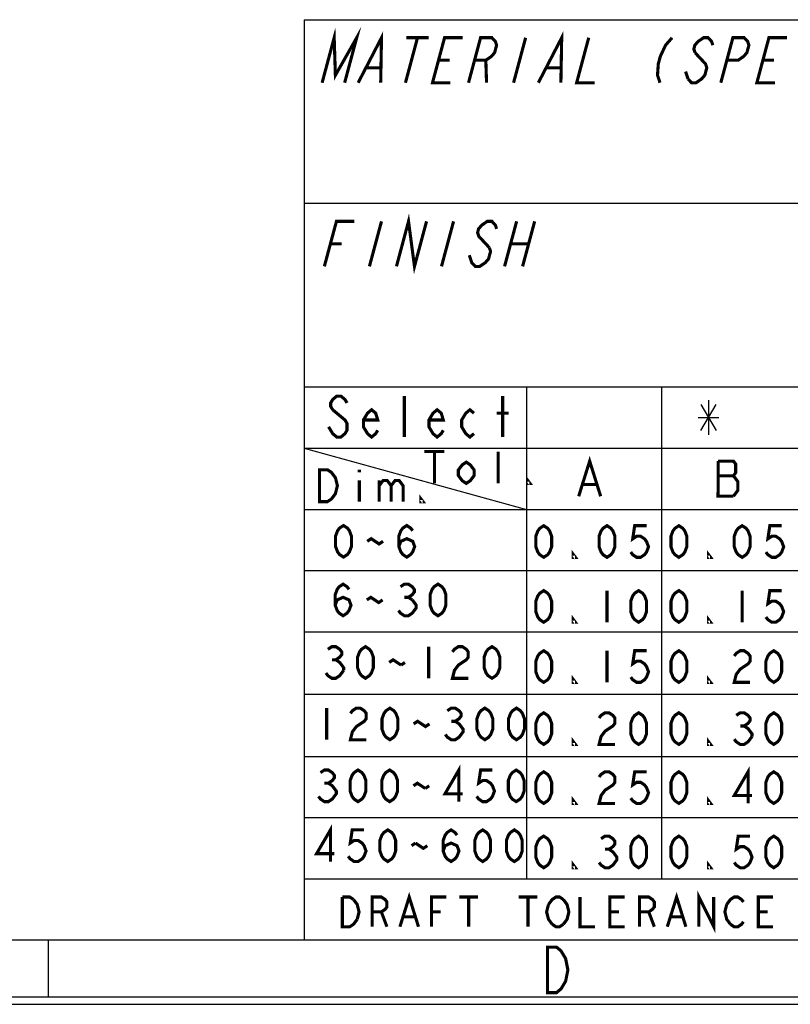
# Model space of a CAD drawing. Header units: millimetres. Extents: x 0 to 420, y 0 to 297.
# Tile 5 of 15: x 221 to 258, y 0 to 47. Entities that reach past the tile are written whole.
import ezdxf

# ---------------------------------------------------------------- set-up
doc = ezdxf.new("R2010")
doc.units = ezdxf.units.MM
doc.header["$LTSCALE"] = 23.1
doc.layers.get('0').update_dxf_attribs({"linetype": 'CONTINUOUS'})

msp = doc.modelspace()

# ---------------------------------------------------------------- linework, layer by layer
at = {"color": 7, "linetype": 'CONTINUOUS', "true_color": 0xf5f5f5}
for p, q in [((234.756, 47.473), (417.234, 47.473)), ((234.756, 47.473), (234.756, 3.102)), ((234.756, 38.619), (315.07, 38.619)), ((234.756, 29.765), (417.234, 29.765)), ((245.479, 29.765), (245.479, 6.053)), ((251.995, 29.765), (251.995, 6.053)), ((254.254, 29.123), (254.254, 27.456)), ((253.879, 28.914), (254.629, 27.664)), ((253.879, 27.664), (254.629, 28.914)), ((253.754, 28.289), (254.754, 28.289)), ((234.756, 26.814), (304.127, 26.814)), ((234.756, 26.814), (245.479, 23.863)), ((234.756, 23.863), (304.127, 23.863)), ((234.756, 20.911), (417.234, 20.911)), ((234.756, 17.96), (304.127, 17.96)), ((234.756, 14.958), (304.127, 14.958)), ((234.756, 11.955), (417.234, 11.955)), ((234.756, 9.004), (304.127, 9.004)), ((234.756, 6.053), (304.127, 6.053)), ((2.782, 3.102), (417.234, 3.102)), ((222.436, 0.358), (222.436, 3.102)), ((0, 0), (420, 0)), ((0.038, 0.358), (419.978, 0.358))]:
    msp.add_line(p, q, dxfattribs=at)
at = {"color": 7, "linetype": 'CONTINUOUS', "true_color": 0xf5f5f5, "const_width": 0.15}
for points in [[(235.625, 44.432), (236.207, 46.604), (236.265, 44.794), (237.293, 46.604), (236.711, 44.432)], [(237.363, 44.432), (238.488, 46.604), (238.449, 44.432)], [(240.225, 46.604), (239.643, 44.432)], [(239.682, 46.604), (240.768, 46.604)], [(241.815, 44.432), (240.947, 44.432), (241.529, 46.604), (242.397, 46.604)], [(242.684, 44.432), (243.266, 46.604), (243.809, 46.604), (243.978, 46.423), (244.038, 46.242), (243.941, 45.88), (243.784, 45.699), (243.518, 45.518), (242.975, 45.518)], [(245.438, 46.604), (244.856, 44.432)], [(246.051, 44.432), (247.176, 46.604), (247.137, 44.432)], [(248.479, 46.604), (247.897, 44.432), (248.766, 44.432)], [(252.498, 46.604), (252.184, 46.242), (251.93, 45.699), (251.833, 45.337), (251.796, 44.794), (251.916, 44.432)], [(254.464, 46.242), (254.404, 46.423), (254.236, 46.604), (254.018, 46.604), (253.753, 46.423), (253.596, 46.242), (253.547, 46.061), (253.607, 45.88)], [(254.848, 44.432), (255.43, 46.604), (255.973, 46.604), (256.142, 46.423), (256.202, 46.242), (256.105, 45.88), (255.948, 45.699), (255.682, 45.518), (255.139, 45.518)], [(257.455, 44.432), (256.586, 44.432), (257.168, 46.604), (258.037, 46.604)], [(241.238, 45.518), (241.781, 45.518)], [(243.518, 45.518), (243.553, 44.432)], [(253.607, 45.88), (253.945, 45.518), (254.113, 45.337), (254.173, 45.156), (254.076, 44.794), (253.919, 44.613), (253.654, 44.432), (253.436, 44.432), (253.268, 44.613)], [(256.877, 45.518), (257.42, 45.518)], [(237.774, 45.156), (238.425, 45.156)], [(246.462, 45.156), (247.114, 45.156)], [(253.268, 44.613), (253.147, 44.975)], [(239.209, 35.578), (239.791, 37.75), (240.078, 35.578), (240.66, 37.75)], [(235.733, 35.578), (236.316, 37.75), (237.184, 37.75)], [(238.488, 37.75), (237.906, 35.578)], [(241.963, 37.75), (241.381, 35.578)], [(244.038, 37.388), (243.978, 37.569), (243.809, 37.75), (243.592, 37.75), (243.326, 37.569), (243.169, 37.388), (243.121, 37.207), (243.181, 37.026), (243.35, 36.845), (243.687, 36.483)], [(245.004, 37.75), (244.422, 35.578)], [(245.873, 37.75), (245.291, 35.578)], [(236.025, 36.664), (236.568, 36.664)], [(243.687, 36.483), (243.747, 36.302), (243.65, 35.94), (243.493, 35.759), (243.227, 35.578), (243.01, 35.578), (242.841, 35.759), (242.721, 36.121)], [(244.713, 36.664), (245.582, 36.664)], [(236.826, 28.995), (236.728, 29.159), (236.53, 29.324), (236.333, 29.324), (236.135, 29.159), (236.037, 28.995), (236.037, 28.83), (236.135, 28.666)], [(239.591, 27.349), (239.591, 29.324)], [(244.33, 27.349), (244.33, 29.324)], [(236.135, 28.666), (236.728, 28.172), (236.826, 28.007), (236.826, 27.678), (236.728, 27.514), (236.53, 27.349), (236.333, 27.349), (236.135, 27.514), (236.037, 27.678), (235.938, 27.843)], [(238.307, 27.678), (238.209, 27.514), (238.011, 27.349), (237.814, 27.514), (237.616, 27.843), (237.616, 28.172), (237.814, 28.501), (238.011, 28.666), (238.209, 28.501), (238.307, 28.172), (237.616, 28.172)], [(241.467, 27.678), (241.368, 27.514), (241.171, 27.349), (240.973, 27.514), (240.776, 27.843), (240.776, 28.172), (240.973, 28.501), (241.171, 28.666), (241.368, 28.501), (241.467, 28.172), (240.776, 28.172)], [(242.948, 27.514), (242.75, 27.349), (242.553, 27.514), (242.355, 27.843), (242.355, 28.172), (242.553, 28.501), (242.75, 28.666), (242.948, 28.501)], [(244.034, 28.501), (244.626, 28.501)], [(240.56, 26.651), (241.519, 26.651)], [(241.039, 26.651), (241.039, 25.116)], [(244.109, 25.116), (244.109, 26.651)], [(242.958, 25.5), (242.766, 25.244), (242.574, 25.116), (242.382, 25.244), (242.191, 25.5), (242.191, 25.756), (242.382, 26.011), (242.574, 26.139), (242.766, 26.011), (242.958, 25.756), (242.958, 25.5)], [(247.996, 24.495), (248.525, 26.19), (249.055, 24.495)], [(254.716, 26.19), (254.715, 24.495), (255.457, 24.495)], [(255.457, 24.495), (255.669, 24.778), (255.669, 25.201), (255.563, 25.342), (255.457, 25.484), (255.563, 25.625), (255.563, 26.049), (255.457, 26.19), (254.716, 26.19)], [(235.5, 25.771), (235.884, 25.771), (236.076, 25.643), (236.172, 25.515), (236.267, 25.387), (236.363, 25.004), (236.267, 24.62), (236.172, 24.492), (236.076, 24.364), (235.884, 24.236), (235.5, 24.236), (235.5, 25.771)], [(237.418, 25.771), (237.418, 25.643)], [(237.418, 25.259), (237.418, 24.236)], [(238.378, 25.259), (238.378, 24.236)], [(238.378, 25.004), (238.57, 25.259), (238.761, 25.259), (238.953, 25.004), (238.953, 24.236)], [(238.953, 25.004), (239.145, 25.259), (239.337, 25.259), (239.529, 25.004), (239.529, 24.236)], [(245.644, 25.116), (245.548, 25.116), (245.548, 25.244), (245.644, 25.116)], [(254.716, 25.484), (255.457, 25.484)], [(248.208, 25.06), (248.843, 25.06)], [(240.488, 24.236), (240.392, 24.236), (240.392, 24.364), (240.488, 24.236)], [(236.656, 21.561), (236.465, 21.688), (236.37, 21.815), (236.275, 22.069), (236.275, 22.577), (236.37, 22.832), (236.465, 22.959), (236.656, 23.086), (236.847, 22.959), (236.942, 22.832), (237.037, 22.577), (237.037, 22.069), (236.942, 21.815), (236.847, 21.688), (236.656, 21.561)], [(239.325, 22.069), (239.421, 22.323), (239.707, 22.45), (239.993, 22.323), (240.088, 22.069), (239.993, 21.815), (239.897, 21.688), (239.707, 21.561), (239.516, 21.688), (239.421, 21.815), (239.325, 22.069), (239.325, 22.577), (239.421, 22.832), (239.516, 22.959), (239.707, 23.086), (239.897, 22.959), (239.993, 22.832)], [(246.31, 21.551), (246.119, 21.678), (246.024, 21.805), (245.929, 22.059), (245.929, 22.568), (246.024, 22.822), (246.119, 22.949), (246.31, 23.076), (246.501, 22.949), (246.596, 22.822), (246.691, 22.568), (246.691, 22.059), (246.596, 21.805), (246.501, 21.678), (246.31, 21.551)], [(249.361, 21.551), (249.17, 21.678), (249.075, 21.805), (248.979, 22.059), (248.979, 22.568), (249.075, 22.822), (249.17, 22.949), (249.361, 23.076), (249.551, 22.949), (249.647, 22.822), (249.742, 22.568), (249.742, 22.059), (249.647, 21.805), (249.551, 21.678), (249.361, 21.551)], [(251.267, 23.076), (250.695, 23.076), (250.6, 22.44), (250.791, 22.568), (250.981, 22.568), (251.172, 22.44), (251.267, 22.313), (251.363, 22.059), (251.267, 21.805), (251.172, 21.678), (250.981, 21.551), (250.791, 21.551), (250.6, 21.678), (250.505, 21.805)], [(252.826, 21.551), (252.636, 21.678), (252.54, 21.805), (252.445, 22.059), (252.445, 22.568), (252.54, 22.822), (252.636, 22.949), (252.826, 23.076), (253.017, 22.949), (253.112, 22.822), (253.208, 22.568), (253.208, 22.059), (253.112, 21.805), (253.017, 21.678), (252.826, 21.551)], [(255.877, 21.551), (255.686, 21.678), (255.591, 21.805), (255.496, 22.059), (255.496, 22.568), (255.591, 22.822), (255.686, 22.949), (255.877, 23.076), (256.068, 22.949), (256.163, 22.822), (256.258, 22.568), (256.258, 22.059), (256.163, 21.805), (256.068, 21.678), (255.877, 21.551)], [(257.784, 23.076), (257.212, 23.076), (257.116, 22.44), (257.307, 22.568), (257.498, 22.568), (257.688, 22.44), (257.784, 22.313), (257.879, 22.059), (257.784, 21.805), (257.688, 21.678), (257.498, 21.551), (257.307, 21.551), (257.116, 21.678), (257.021, 21.805)], [(237.8, 22.323), (237.991, 22.45), (238.181, 22.323), (238.372, 22.196), (238.563, 22.323)], [(247.835, 21.551), (247.74, 21.551), (247.74, 21.678), (247.835, 21.551)], [(254.352, 21.551), (254.256, 21.551), (254.256, 21.678), (254.352, 21.551)], [(236.256, 19.242), (236.351, 19.497), (236.637, 19.624), (236.923, 19.497), (237.018, 19.242), (236.923, 18.988), (236.828, 18.861), (236.637, 18.734), (236.446, 18.861), (236.351, 18.988), (236.256, 19.242), (236.256, 19.751), (236.351, 20.005), (236.446, 20.132), (236.637, 20.259), (236.828, 20.132), (236.923, 20.005)], [(239.402, 20.132), (239.592, 20.259), (239.783, 20.259), (239.974, 20.132), (240.069, 20.005), (240.069, 19.878), (239.974, 19.751), (239.783, 19.624), (239.974, 19.497)], [(241.213, 18.734), (241.022, 18.861), (240.927, 18.988), (240.832, 19.242), (240.832, 19.751), (240.927, 20.005), (241.022, 20.132), (241.213, 20.259), (241.404, 20.132), (241.499, 20.005), (241.594, 19.751), (241.594, 19.242), (241.499, 18.988), (241.404, 18.861), (241.213, 18.734)], [(246.31, 18.421), (246.119, 18.548), (246.024, 18.675), (245.929, 18.929), (245.929, 19.438), (246.024, 19.692), (246.119, 19.819), (246.31, 19.946), (246.501, 19.819), (246.596, 19.692), (246.691, 19.438), (246.691, 18.929), (246.596, 18.675), (246.501, 18.548), (246.31, 18.421)], [(249.361, 19.946), (249.361, 18.421)], [(250.886, 18.421), (250.695, 18.548), (250.6, 18.675), (250.505, 18.929), (250.505, 19.438), (250.6, 19.692), (250.695, 19.819), (250.886, 19.946), (251.077, 19.819), (251.172, 19.692), (251.267, 19.438), (251.267, 18.929), (251.172, 18.675), (251.077, 18.548), (250.886, 18.421)], [(252.826, 18.421), (252.636, 18.548), (252.54, 18.675), (252.445, 18.929), (252.445, 19.438), (252.54, 19.692), (252.636, 19.819), (252.826, 19.946), (253.017, 19.819), (253.112, 19.692), (253.208, 19.438), (253.208, 18.929), (253.112, 18.675), (253.017, 18.548), (252.826, 18.421)], [(255.877, 19.946), (255.877, 18.421)], [(257.784, 19.946), (257.212, 19.946), (257.116, 19.311), (257.307, 19.438), (257.498, 19.438), (257.688, 19.311), (257.784, 19.184), (257.879, 18.929), (257.784, 18.675), (257.688, 18.548), (257.498, 18.421), (257.307, 18.421), (257.116, 18.548), (257.021, 18.675)], [(237.781, 19.497), (237.972, 19.624), (238.162, 19.497), (238.353, 19.369), (238.544, 19.497)], [(239.974, 19.497), (240.164, 19.242), (240.164, 19.115), (240.069, 18.988), (239.974, 18.861), (239.783, 18.734), (239.592, 18.734), (239.402, 18.861), (239.306, 18.988)], [(239.592, 19.624), (239.783, 19.624)], [(247.835, 18.421), (247.74, 18.421), (247.74, 18.548), (247.835, 18.421)], [(254.352, 18.421), (254.256, 18.421), (254.256, 18.548), (254.352, 18.421)], [(235.903, 17.118), (236.094, 17.245), (236.285, 17.245), (236.475, 17.118), (236.571, 16.991), (236.571, 16.864), (236.475, 16.736), (236.285, 16.609), (236.475, 16.482), (236.571, 16.355), (236.666, 16.228), (236.666, 16.101)], [(237.715, 15.719), (237.524, 15.847), (237.429, 15.974), (237.333, 16.228), (237.333, 16.736), (237.429, 16.991), (237.524, 17.118), (237.715, 17.245), (237.905, 17.118), (238.001, 16.991), (238.096, 16.736), (238.096, 16.228), (238.001, 15.974), (237.905, 15.847), (237.715, 15.719)], [(240.765, 17.245), (240.765, 15.719)], [(241.909, 16.991), (242.005, 17.118), (242.195, 17.245), (242.386, 17.245), (242.577, 17.118), (242.672, 16.991), (242.672, 16.736), (242.577, 16.609), (242.386, 16.482), (242.195, 16.355), (242.005, 16.101), (241.909, 15.719), (242.672, 15.719)], [(243.816, 15.719), (243.625, 15.847), (243.53, 15.974), (243.435, 16.228), (243.435, 16.736), (243.53, 16.991), (243.625, 17.118), (243.816, 17.245), (244.007, 17.118), (244.102, 16.991), (244.197, 16.736), (244.197, 16.228), (244.102, 15.974), (244.007, 15.847), (243.816, 15.719)], [(246.31, 15.523), (246.119, 15.65), (246.024, 15.777), (245.929, 16.031), (245.929, 16.54), (246.024, 16.794), (246.119, 16.921), (246.31, 17.048), (246.501, 16.921), (246.596, 16.794), (246.691, 16.54), (246.691, 16.031), (246.596, 15.777), (246.501, 15.65), (246.31, 15.523)], [(249.361, 17.048), (249.361, 15.523)], [(251.267, 17.048), (250.695, 17.048), (250.6, 16.413), (250.791, 16.54), (250.981, 16.54), (251.172, 16.413), (251.267, 16.286), (251.363, 16.031), (251.267, 15.777), (251.172, 15.65), (250.981, 15.523), (250.791, 15.523), (250.6, 15.65), (250.505, 15.777)], [(252.826, 15.523), (252.636, 15.65), (252.54, 15.777), (252.445, 16.031), (252.445, 16.54), (252.54, 16.794), (252.636, 16.921), (252.826, 17.048), (253.017, 16.921), (253.112, 16.794), (253.208, 16.54), (253.208, 16.031), (253.112, 15.777), (253.017, 15.65), (252.826, 15.523)], [(255.496, 16.794), (255.591, 16.921), (255.782, 17.048), (255.972, 17.048), (256.163, 16.921), (256.258, 16.794), (256.258, 16.54), (256.163, 16.413), (255.972, 16.286), (255.782, 16.158), (255.591, 15.904), (255.496, 15.523), (256.258, 15.523)], [(257.402, 15.523), (257.212, 15.65), (257.116, 15.777), (257.021, 16.031), (257.021, 16.54), (257.116, 16.794), (257.212, 16.921), (257.402, 17.048), (257.593, 16.921), (257.688, 16.794), (257.784, 16.54), (257.784, 16.031), (257.688, 15.777), (257.593, 15.65), (257.402, 15.523)], [(236.094, 16.609), (236.285, 16.609)], [(238.859, 16.482), (239.049, 16.609), (239.431, 16.355)], [(236.666, 16.101), (236.475, 15.847), (236.285, 15.719), (236.094, 15.719), (235.903, 15.847), (235.808, 15.974)], [(239.431, 16.355), (239.621, 16.482)], [(247.835, 15.523), (247.74, 15.523), (247.74, 15.65), (247.835, 15.523)], [(254.352, 15.523), (254.256, 15.523), (254.256, 15.65), (254.352, 15.523)], [(235.845, 14.281), (235.845, 12.756)], [(236.989, 14.027), (237.084, 14.154), (237.275, 14.281), (237.465, 14.281), (237.656, 14.154), (237.752, 14.027), (237.752, 13.773), (237.656, 13.646), (237.465, 13.519), (237.275, 13.392), (237.084, 13.137), (236.989, 12.756), (237.752, 12.756)], [(238.895, 12.756), (238.705, 12.883), (238.61, 13.01), (238.514, 13.265), (238.514, 13.773), (238.61, 14.027), (238.705, 14.154), (238.895, 14.281), (239.086, 14.154), (239.181, 14.027), (239.277, 13.773), (239.277, 13.265), (239.181, 13.01), (239.086, 12.883), (238.895, 12.756)], [(241.66, 14.154), (241.851, 14.281), (242.042, 14.281), (242.232, 14.154), (242.327, 14.027), (242.327, 13.9), (242.232, 13.773), (242.042, 13.646), (242.232, 13.519), (242.327, 13.392), (242.423, 13.265), (242.423, 13.137), (242.327, 13.01), (242.232, 12.883), (242.042, 12.756), (241.851, 12.756), (241.66, 12.883), (241.565, 13.01)], [(243.471, 12.756), (243.281, 12.883), (243.186, 13.01), (243.09, 13.265), (243.09, 13.773), (243.186, 14.027), (243.281, 14.154), (243.471, 14.281), (243.662, 14.154), (243.757, 14.027), (243.853, 13.773), (243.853, 13.265), (243.757, 13.01), (243.662, 12.883), (243.471, 12.756)], [(244.997, 12.756), (244.806, 12.883), (244.711, 13.01), (244.615, 13.265), (244.615, 13.773), (244.711, 14.027), (244.806, 14.154), (244.997, 14.281), (245.188, 14.154), (245.283, 14.027), (245.378, 13.773), (245.378, 13.265), (245.283, 13.01), (245.188, 12.883), (244.997, 12.756)], [(246.31, 12.531), (246.119, 12.658), (246.024, 12.785), (245.929, 13.039), (245.929, 13.547), (246.024, 13.802), (246.119, 13.929), (246.31, 14.056), (246.501, 13.929), (246.596, 13.802), (246.691, 13.547), (246.691, 13.039), (246.596, 12.785), (246.501, 12.658), (246.31, 12.531)], [(248.979, 13.802), (249.075, 13.929), (249.265, 14.056), (249.456, 14.056), (249.647, 13.929), (249.742, 13.802), (249.742, 13.547), (249.647, 13.42), (249.456, 13.293), (249.265, 13.166), (249.075, 12.912), (248.979, 12.531), (249.742, 12.531)], [(250.886, 12.531), (250.695, 12.658), (250.6, 12.785), (250.505, 13.039), (250.505, 13.547), (250.6, 13.802), (250.695, 13.929), (250.886, 14.056), (251.077, 13.929), (251.172, 13.802), (251.267, 13.547), (251.267, 13.039), (251.172, 12.785), (251.077, 12.658), (250.886, 12.531)], [(252.826, 12.531), (252.636, 12.658), (252.54, 12.785), (252.445, 13.039), (252.445, 13.547), (252.54, 13.802), (252.636, 13.929), (252.826, 14.056), (253.017, 13.929), (253.112, 13.802), (253.208, 13.547), (253.208, 13.039), (253.112, 12.785), (253.017, 12.658), (252.826, 12.531)], [(255.591, 13.929), (255.782, 14.056), (255.972, 14.056), (256.163, 13.929), (256.258, 13.802), (256.258, 13.675), (256.163, 13.547), (255.972, 13.42), (256.163, 13.293), (256.258, 13.166), (256.354, 13.039), (256.354, 12.912)], [(257.402, 12.531), (257.212, 12.658), (257.116, 12.785), (257.021, 13.039), (257.021, 13.547), (257.116, 13.802), (257.212, 13.929), (257.402, 14.056), (257.593, 13.929), (257.688, 13.802), (257.784, 13.547), (257.784, 13.039), (257.688, 12.785), (257.593, 12.658), (257.402, 12.531)], [(240.039, 13.519), (240.23, 13.646), (240.421, 13.519), (240.611, 13.392), (240.802, 13.519)], [(241.851, 13.646), (242.042, 13.646)], [(255.782, 13.42), (255.972, 13.42)], [(247.835, 12.531), (247.74, 12.531), (247.74, 12.658), (247.835, 12.531)], [(254.352, 12.531), (254.256, 12.531), (254.256, 12.658), (254.352, 12.531)], [(256.354, 12.912), (256.163, 12.658), (255.972, 12.531), (255.782, 12.531), (255.591, 12.658), (255.496, 12.785)], [(242.218, 9.771), (242.218, 11.296), (241.551, 10.152), (242.409, 10.152)], [(256.163, 9.686), (256.163, 11.211), (255.496, 10.067), (256.354, 10.067)], [(235.545, 11.169), (235.736, 11.296), (235.926, 11.296), (236.117, 11.169), (236.212, 11.042), (236.212, 10.915), (236.117, 10.788), (235.926, 10.661), (236.117, 10.534), (236.212, 10.407), (236.308, 10.279), (236.308, 10.152), (236.212, 10.025), (236.117, 9.898), (235.926, 9.771), (235.736, 9.771), (235.545, 9.898), (235.45, 10.025)], [(237.356, 9.771), (237.166, 9.898), (237.07, 10.025), (236.975, 10.279), (236.975, 10.788), (237.07, 11.042), (237.166, 11.169), (237.356, 11.296), (237.547, 11.169), (237.642, 11.042), (237.738, 10.788), (237.738, 10.279), (237.642, 10.025), (237.547, 9.898), (237.356, 9.771)], [(238.882, 9.771), (238.691, 9.898), (238.596, 10.025), (238.5, 10.279), (238.5, 10.788), (238.596, 11.042), (238.691, 11.169), (238.882, 11.296), (239.072, 11.169), (239.168, 11.042), (239.263, 10.788), (239.263, 10.279), (239.168, 10.025), (239.072, 9.898), (238.882, 9.771)], [(243.839, 11.296), (243.267, 11.296), (243.172, 10.661), (243.362, 10.788), (243.553, 10.788), (243.744, 10.661), (243.839, 10.534), (243.934, 10.279), (243.839, 10.025), (243.744, 9.898), (243.553, 9.771), (243.362, 9.771), (243.172, 9.898), (243.076, 10.025)], [(244.983, 9.771), (244.792, 9.898), (244.697, 10.025), (244.602, 10.279), (244.602, 10.788), (244.697, 11.042), (244.792, 11.169), (244.983, 11.296), (245.174, 11.169), (245.269, 11.042), (245.364, 10.788), (245.364, 10.279), (245.269, 10.025), (245.174, 9.898), (244.983, 9.771)], [(246.31, 9.686), (246.119, 9.813), (246.024, 9.94), (245.929, 10.194), (245.929, 10.703), (246.024, 10.957), (246.119, 11.084), (246.31, 11.211), (246.501, 11.084), (246.596, 10.957), (246.691, 10.703), (246.691, 10.194), (246.596, 9.94), (246.501, 9.813), (246.31, 9.686)], [(248.979, 10.957), (249.075, 11.084), (249.265, 11.211), (249.456, 11.211), (249.647, 11.084), (249.742, 10.957), (249.742, 10.703), (249.647, 10.575), (249.456, 10.448), (249.265, 10.321), (249.075, 10.067), (248.979, 9.686), (249.742, 9.686)], [(251.267, 11.211), (250.695, 11.211), (250.6, 10.575), (250.791, 10.703), (250.981, 10.703), (251.172, 10.575), (251.267, 10.448), (251.363, 10.194), (251.267, 9.94), (251.172, 9.813), (250.981, 9.686), (250.791, 9.686), (250.6, 9.813), (250.505, 9.94)], [(252.826, 9.686), (252.636, 9.813), (252.54, 9.94), (252.445, 10.194), (252.445, 10.703), (252.54, 10.957), (252.636, 11.084), (252.826, 11.211), (253.017, 11.084), (253.112, 10.957), (253.208, 10.703), (253.208, 10.194), (253.112, 9.94), (253.017, 9.813), (252.826, 9.686)], [(257.402, 9.686), (257.212, 9.813), (257.116, 9.94), (257.021, 10.194), (257.021, 10.703), (257.116, 10.957), (257.212, 11.084), (257.402, 11.211), (257.593, 11.084), (257.688, 10.957), (257.784, 10.703), (257.784, 10.194), (257.688, 9.94), (257.593, 9.813), (257.402, 9.686)], [(235.736, 10.661), (235.926, 10.661)], [(240.026, 10.534), (240.216, 10.661), (240.598, 10.407)], [(240.598, 10.407), (240.788, 10.534)], [(247.835, 9.686), (247.74, 9.686), (247.74, 9.813), (247.835, 9.686)], [(254.352, 9.686), (254.256, 9.686), (254.256, 9.813), (254.352, 9.686)], [(236.027, 6.884), (236.027, 8.409), (235.36, 7.265), (236.218, 7.265)], [(237.648, 8.409), (237.076, 8.409), (236.981, 7.774), (237.171, 7.901), (237.362, 7.901), (237.553, 7.774), (237.648, 7.647), (237.743, 7.393), (237.648, 7.138), (237.553, 7.011), (237.362, 6.884), (237.171, 6.884), (236.981, 7.011), (236.885, 7.138)], [(238.792, 6.884), (238.601, 7.011), (238.506, 7.138), (238.411, 7.393), (238.411, 7.901), (238.506, 8.155), (238.601, 8.282), (238.792, 8.409), (238.983, 8.282), (239.078, 8.155), (239.173, 7.901), (239.173, 7.393), (239.078, 7.138), (238.983, 7.011), (238.792, 6.884)], [(241.461, 7.393), (241.557, 7.647), (241.843, 7.774), (242.129, 7.647), (242.224, 7.393), (242.129, 7.138), (242.033, 7.011), (241.843, 6.884), (241.652, 7.011), (241.557, 7.138), (241.461, 7.393), (241.461, 7.901), (241.557, 8.155), (241.652, 8.282), (241.843, 8.409), (242.033, 8.282), (242.129, 8.155)], [(243.368, 6.884), (243.177, 7.011), (243.082, 7.138), (242.987, 7.393), (242.987, 7.901), (243.082, 8.155), (243.177, 8.282), (243.368, 8.409), (243.559, 8.282), (243.654, 8.155), (243.749, 7.901), (243.749, 7.393), (243.654, 7.138), (243.559, 7.011), (243.368, 6.884)], [(244.893, 6.884), (244.703, 7.011), (244.607, 7.138), (244.512, 7.393), (244.512, 7.901), (244.607, 8.155), (244.703, 8.282), (244.893, 8.409), (245.084, 8.282), (245.179, 8.155), (245.275, 7.901), (245.275, 7.393), (245.179, 7.138), (245.084, 7.011), (244.893, 6.884)], [(246.31, 6.585), (246.119, 6.712), (246.024, 6.839), (245.929, 7.093), (245.929, 7.602), (246.024, 7.856), (246.119, 7.983), (246.31, 8.11), (246.501, 7.983), (246.596, 7.856), (246.691, 7.602), (246.691, 7.093), (246.596, 6.839), (246.501, 6.712), (246.31, 6.585)], [(249.075, 7.983), (249.265, 8.11), (249.456, 8.11), (249.647, 7.983), (249.742, 7.856), (249.742, 7.729), (249.647, 7.602), (249.456, 7.475), (249.647, 7.347), (249.742, 7.22), (249.837, 7.093), (249.837, 6.966), (249.742, 6.839), (249.647, 6.712), (249.456, 6.585), (249.265, 6.585), (249.075, 6.712), (248.979, 6.839)], [(250.886, 6.585), (250.695, 6.712), (250.6, 6.839), (250.505, 7.093), (250.505, 7.602), (250.6, 7.856), (250.695, 7.983), (250.886, 8.11), (251.077, 7.983), (251.172, 7.856), (251.267, 7.602), (251.267, 7.093), (251.172, 6.839), (251.077, 6.712), (250.886, 6.585)], [(252.826, 6.585), (252.636, 6.712), (252.54, 6.839), (252.445, 7.093), (252.445, 7.602), (252.54, 7.856), (252.636, 7.983), (252.826, 8.11), (253.017, 7.983), (253.112, 7.856), (253.208, 7.602), (253.208, 7.093), (253.112, 6.839), (253.017, 6.712), (252.826, 6.585)], [(256.258, 8.11), (255.686, 8.11), (255.591, 7.475), (255.782, 7.602), (255.972, 7.602), (256.163, 7.475), (256.258, 7.347), (256.354, 7.093), (256.258, 6.839), (256.163, 6.712), (255.972, 6.585), (255.782, 6.585), (255.591, 6.712), (255.496, 6.839)], [(257.402, 6.585), (257.212, 6.712), (257.116, 6.839), (257.021, 7.093), (257.021, 7.602), (257.116, 7.856), (257.212, 7.983), (257.402, 8.11), (257.593, 7.983), (257.688, 7.856), (257.784, 7.602), (257.784, 7.093), (257.688, 6.839), (257.593, 6.712), (257.402, 6.585)], [(239.936, 7.647), (240.127, 7.774)], [(240.127, 7.774), (240.508, 7.52), (240.699, 7.647)], [(249.265, 7.475), (249.456, 7.475)], [(247.835, 6.585), (247.74, 6.585), (247.74, 6.712), (247.835, 6.585)], [(254.352, 6.585), (254.256, 6.585), (254.256, 6.712), (254.352, 6.585)], [(236.601, 5.172), (236.959, 5.172), (237.138, 5.053)], [(237.317, 4.098), (237.138, 3.859), (236.959, 3.74), (236.601, 3.74), (236.601, 5.172)], [(238.034, 3.74), (238.034, 5.172), (238.481, 5.172), (238.66, 5.053), (238.75, 4.934), (238.75, 4.695), (238.66, 4.576), (238.481, 4.456), (238.034, 4.456)], [(239.376, 3.74), (239.824, 5.172), (240.272, 3.74)], [(240.898, 3.74), (240.898, 5.172), (241.615, 5.172)], [(242.241, 5.172), (243.137, 5.172)], [(242.689, 5.172), (242.689, 3.74)], [(245.106, 5.172), (246.001, 5.172)], [(245.554, 5.172), (245.554, 3.74)], [(246.539, 4.814), (246.718, 5.053), (246.897, 5.172), (247.076, 5.172), (247.255, 5.053)], [(248.061, 5.172), (248.061, 3.74), (248.777, 3.74)], [(250.209, 3.74), (249.493, 3.74), (249.493, 5.172), (250.209, 5.172)], [(250.925, 3.74), (250.925, 5.172), (251.373, 5.172), (251.552, 5.053), (251.642, 4.934), (251.642, 4.695), (251.552, 4.576), (251.373, 4.456), (250.925, 4.456)], [(252.268, 3.74), (252.716, 5.172), (253.164, 3.74)], [(253.79, 3.74), (253.79, 5.172), (254.506, 3.74), (254.506, 5.172)], [(255.133, 4.814), (255.312, 5.053), (255.491, 5.172), (255.67, 5.172), (255.849, 5.053), (255.939, 4.934)], [(257.371, 3.74), (256.655, 3.74), (256.655, 5.172), (257.371, 5.172)], [(237.138, 5.053), (237.317, 4.814), (237.407, 4.456), (237.317, 4.098)], [(246.718, 3.859), (246.539, 4.098), (246.449, 4.456), (246.539, 4.814)], [(247.255, 5.053), (247.434, 4.814), (247.523, 4.456), (247.434, 4.098), (247.255, 3.859)], [(255.312, 3.859), (255.133, 4.098), (255.044, 4.456), (255.133, 4.814)], [(238.481, 4.456), (238.75, 3.74)], [(239.556, 4.217), (240.093, 4.217)], [(240.898, 4.456), (241.346, 4.456)], [(249.493, 4.456), (249.941, 4.456)], [(251.373, 4.456), (251.642, 3.74)], [(252.447, 4.217), (252.984, 4.217)], [(256.655, 4.456), (257.103, 4.456)], [(247.255, 3.859), (247.076, 3.74), (246.897, 3.74), (246.718, 3.859)], [(255.939, 3.979), (255.849, 3.859), (255.67, 3.74), (255.491, 3.74), (255.312, 3.859)], [(246.487, 2.757), (246.926, 2.757), (247.146, 2.574), (247.255, 2.391), (247.365, 2.208), (247.475, 1.659), (247.365, 1.111), (247.255, 0.928), (247.146, 0.745), (246.926, 0.562), (246.487, 0.562), (246.487, 2.757)]]:
    msp.add_lwpolyline(points, dxfattribs=at)

doc.saveas('drawing.dxf')
